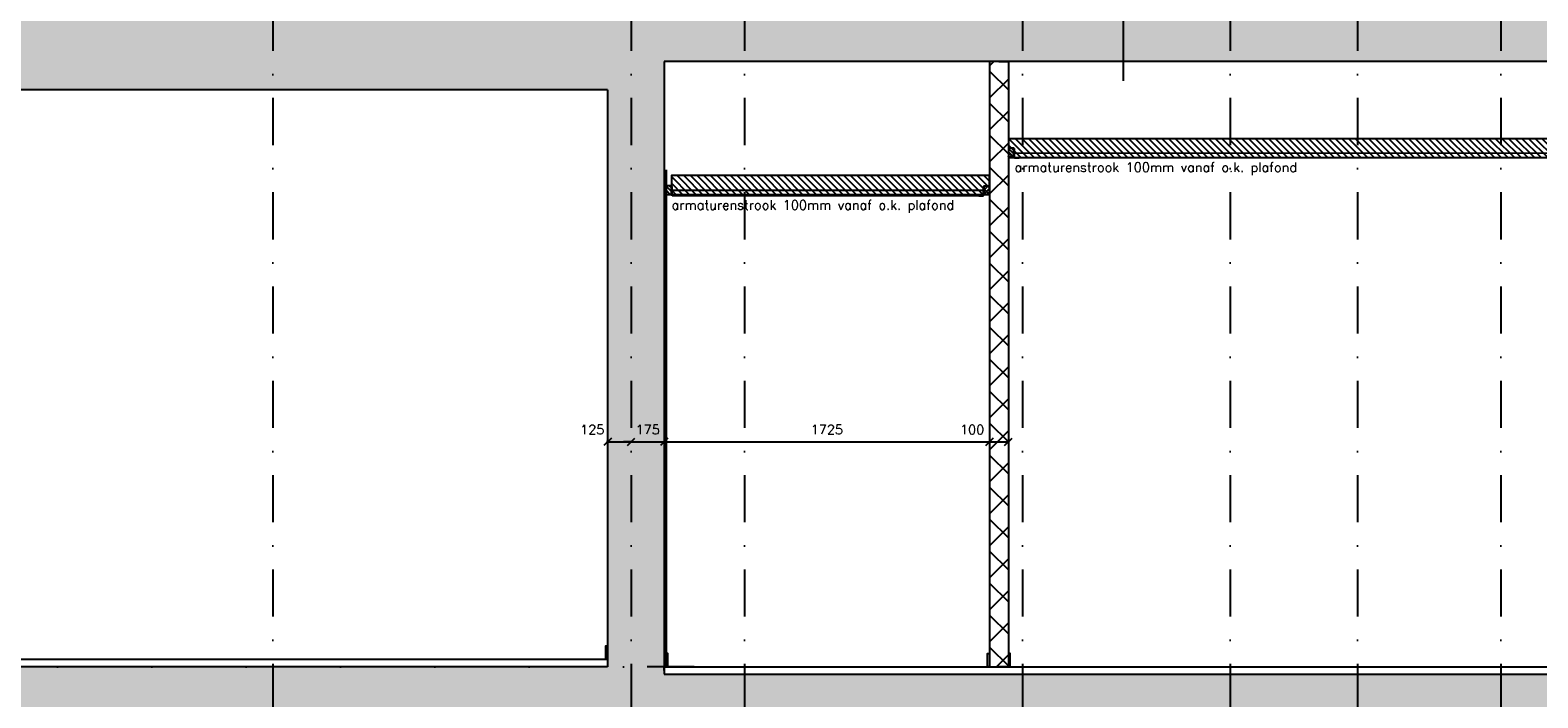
# Model space of a CAD drawing. Extents: x 0 to 297174, y -27731 to 163980.
# Tile 144 of 152: x 181911 to 189905, y 148530 to 152071. Entities that reach past the tile are written whole.
import ezdxf

# ---------------------------------------------------------------- set-up
doc = ezdxf.new("R2010")
doc.units = 0
doc.header["$LTSCALE"] = 5
doc.header["$MEASUREMENT"] = 0
doc.header["$PDMODE"] = 3
doc.header["$PDSIZE"] = 0.1
doc.linetypes.add('DASHDOT', pattern=[1, 0.5, -0.25, 0, -0.25])
doc.linetypes.add('DD1', pattern=[2.66667, 1.66667, -0.5, 0, -0.5])
doc.layers.get('0').update_dxf_attribs({"linetype": 'CONTINUOUS'})
doc.layers.get('DEFPOINTS').update_dxf_attribs({"linetype": 'CONTINUOUS'})
for name, color, linetype in [('A--01A1_ACEER', 1, 'CONTINUOUS'), ('A--A22--_F123-', 9, 'CONTINUOUS'), ('A--A23--_F--3-', 9, 'CONTINUOUS'), ('A--A25--_F--3-', 9, 'CONTINUOUS'), ('A--L21--_F-23-', 4, 'CONTINUOUS'), ('A--L22--', 3, 'CONTINUOUS'), ('A--L22--_F--3-', 7, 'CONTINUOUS'), ('A--L22D2_BINNENWAND', 2, 'CONTINUOUS'), ('A--L23--', 7, 'CONTINUOUS'), ('A--L23--_F--3-', 7, 'CONTINUOUS'), ('A--L25--', 7, 'CONTINUOUS'), ('A--L25--_F-23-', 7, 'CONTINUOUS'), ('A--L35-D2-_PLAFONDS', 2, 'CONTINUOUS'), ('A--L35-D4-_PLAFONDS', 4, 'CONTINUOUS'), ('A--L35D1_PLAFONDS', 1, 'CONTINUOUS'), ('A--M$1A-_F123-', 1, 'CONTINUOUS'), ('STRAMIEN', 8, 'DD1'), ('X--LR---_CP', 7, 'CONTINUOUS')]:
    doc.layers.add(name, color=color, linetype=linetype)
doc.styles.add('HIEMSTRA', font='romans.shx')
doc.dimstyles.get("Standard").update_dxf_attribs({"dimscale": 50, "dimtxt": 2.5, "dimasz": 2, "dimexe": 0.3, "dimexo": 0.3, "dimgap": 2, "dimtad": 1, "dimdec": 0, "dimzin": 0, "dimdsep": 46, "dimtxsty": 'HIEMSTRA', "dimblk1": 'OBLIQUE', "dimblk2": 'OBLIQUE', "dimsah": 1, "dimcen": 0.09, "dimdle": 0.3, "dimclrd": 1, "dimclre": 1, "dimclrt": 2, "dimadec": 0, "dimazin": 0, "dimtfac": 1, "dimtdec": 4, "dimtix": 1, "dimtmove": 2, "dimatfit": 3, "dimldrblk": 'OBLIQUE', "dimfxl": 0, "dimtvp": 625, "dimtolj": 1, "dimtzin": 0, "dimarcsym": 0})

# ---------------------------------------------------------------- blocks, each defined once
blk = doc.blocks.new('*U1572')
at = {"layer": 'A--L23--_F--3-', "color": 2, "linetype": 'Continuous'}
blk.add_lwpolyline([(0, 0), (0, 20), (8456.8, 20), (8456.8, 0)], dxfattribs=at)
blk = doc.blocks.new('_OBLIQUE')
at = {"color": 0, "linetype": 'ByBlock'}
blk.add_line((-0.5, -0.5), (0.5, 0.5), dxfattribs=at)
blk = doc.blocks.new('*D928')
at = {"layer": 'A--M$1A-_F123-', "color": 1, "lineweight": -2, "ltscale": 10}
for p, q in [((184966.6, 149887.9), (185103.6, 149887.9)), ((184972.6, 149885.7), (184972.6, 149893.9)), ((185097.6, 149885.7), (185097.6, 149893.9))]:
    blk.add_line(p, q, dxfattribs=at)
at = {"layer": 'DEFPOINTS', "color": 0, "ltscale": 10}
for p in [(185097.6, 149887.9), (184972.6, 149879.7), (185097.6, 149879.7)]:
    blk.add_point(p, dxfattribs=at)
at = {"layer": 'A--M$1A-_F123-', "color": 1, "lineweight": -2, "ltscale": 10, "xscale": 40, "yscale": 40, "zscale": 40, "rotation": 180}
blk.add_blockref('_OBLIQUE', (184972.6, 149887.9), dxfattribs=at)
at = {"layer": 'A--M$1A-_F123-', "color": 1, "lineweight": -2, "ltscale": 10, "xscale": 40, "yscale": 40, "zscale": 40}
blk.add_blockref('_OBLIQUE', (185097.6, 149887.9), dxfattribs=at)
at = {"layer": 'A--M$1A-_F123-', "color": 2, "ltscale": 10, "insert": (184891.2, 149952.9), "char_height": 50, "attachment_point": 5, "style": 'HIEMSTRA'}
blk.add_mtext('\\A1;125', dxfattribs=at)
blk = doc.blocks.new('*D929')
at = {"layer": 'A--M$1A-_F123-', "color": 1, "lineweight": -2, "ltscale": 10}
for p, q in [((185097.6, 149887.9), (185057.6, 149887.9)), ((185097.6, 149887.9), (185272.6, 149887.9)), ((185272.6, 149887.9), (185312.6, 149887.9)), ((185272.6, 149881.9), (185272.6, 149881.9))]:
    blk.add_line(p, q, dxfattribs=at)
at = {"layer": 'DEFPOINTS', "color": 0, "ltscale": 10}
for p in [(185097.6, 149887.9), (185272.6, 149887.9), (185272.6, 149887.9)]:
    blk.add_point(p, dxfattribs=at)
at = {"layer": 'A--M$1A-_F123-', "color": 1, "lineweight": -2, "ltscale": 10, "xscale": 40, "yscale": 40, "zscale": 40}
blk.add_blockref('_OBLIQUE', (185097.6, 149887.9), dxfattribs=at)
at = {"layer": 'A--M$1A-_F123-', "color": 1, "lineweight": -2, "ltscale": 10, "xscale": 40, "yscale": 40, "zscale": 40, "rotation": 180}
blk.add_blockref('_OBLIQUE', (185272.6, 149887.9), dxfattribs=at)
at = {"layer": 'A--M$1A-_F123-', "color": 2, "ltscale": 10, "insert": (185185.1, 149952.9), "char_height": 50, "attachment_point": 5, "style": 'HIEMSTRA'}
blk.add_mtext('\\A1;175', dxfattribs=at)
blk = doc.blocks.new('*U1548')
at = {"layer": 'A--L23--_F--3-', "color": 2, "linetype": 'Continuous'}
blk.add_lwpolyline([(0, 0), (0, 20), (7575, 20), (7575, 0)], dxfattribs=at)
blk = doc.blocks.new('*U1540')
at = {"layer": 'A--A22--_F123-', "linetype": 'Continuous'}
h = blk.add_hatch(dxfattribs=at)
h.set_pattern_fill('ALFAKRS', color=256, scale=120, style=0)
h.set_pattern_definition([(45, (-187047.58, -151905.03), (-84.852814, 84.852814), []), (135, (-187047.58, -151905.03), (-84.852814, -84.852814), [])])
h.paths.add_polyline_path([(0, 0), (50, 0), (50, -3209.9), (0, -3209.9), (-50, -3209.9), (-50, 0)])
at = {"layer": 'A--L22--_F--3-', "color": 3, "linetype": 'Continuous'}
for points in [[(0, 0), (-50, 0), (-50, -3209.9), (0, -3209.9)], [(0, 0), (50, 0), (50, -3209.9), (0, -3209.9)]]:
    blk.add_lwpolyline(points, dxfattribs=at)
blk = doc.blocks.new('*D962')
at = {"layer": 'A--M$1A-_F123-', "color": 1, "lineweight": -2, "ltscale": 10}
for p, q in [((185266.6, 149887.9), (187003.6, 149887.9)), ((185272.6, 149881.9), (185272.6, 149881.9)), ((186997.6, 149881.9), (186997.6, 149881.9))]:
    blk.add_line(p, q, dxfattribs=at)
at = {"layer": 'DEFPOINTS', "color": 0, "ltscale": 10}
for p in [(185272.6, 149887.9), (186997.6, 149887.9), (186997.6, 149887.9)]:
    blk.add_point(p, dxfattribs=at)
at = {"layer": 'A--M$1A-_F123-', "color": 1, "lineweight": -2, "ltscale": 10, "xscale": 40, "yscale": 40, "zscale": 40, "rotation": 180}
blk.add_blockref('_OBLIQUE', (185272.6, 149887.9), dxfattribs=at)
at = {"layer": 'A--M$1A-_F123-', "color": 1, "lineweight": -2, "ltscale": 10, "xscale": 40, "yscale": 40, "zscale": 40}
blk.add_blockref('_OBLIQUE', (186997.6, 149887.9), dxfattribs=at)
at = {"layer": 'A--M$1A-_F123-', "color": 2, "ltscale": 10, "insert": (186135.1, 149952.9), "char_height": 50, "attachment_point": 5, "style": 'HIEMSTRA'}
blk.add_mtext('\\A1;1725', dxfattribs=at)
blk = doc.blocks.new('*D963')
at = {"layer": 'A--M$1A-_F123-', "color": 1, "lineweight": -2, "ltscale": 10}
blk.add_line((186991.6, 149887.9), (187103.6, 149887.9), dxfattribs=at)
at = {"layer": 'DEFPOINTS', "color": 0, "ltscale": 10}
for p in [(186997.6, 149887.9), (187097.6, 149887.9), (187097.6, 149887.9)]:
    blk.add_point(p, dxfattribs=at)
at = {"layer": 'A--M$1A-_F123-', "color": 1, "lineweight": -2, "ltscale": 10, "xscale": 40, "yscale": 40, "zscale": 40, "rotation": 180}
blk.add_blockref('_OBLIQUE', (186997.6, 149887.9), dxfattribs=at)
at = {"layer": 'A--M$1A-_F123-', "color": 1, "lineweight": -2, "ltscale": 10, "xscale": 40, "yscale": 40, "zscale": 40}
blk.add_blockref('_OBLIQUE', (187097.6, 149887.9), dxfattribs=at)
at = {"layer": 'A--M$1A-_F123-', "color": 2, "ltscale": 10, "insert": (186905.3, 149952.9), "char_height": 50, "attachment_point": 5, "style": 'HIEMSTRA'}
blk.add_mtext('\\A1;100', dxfattribs=at)
blk = doc.blocks.new('Q020259-')
at = {"layer": 'A--A25--_F--3-'}
h = blk.add_hatch(dxfattribs=at)
h.set_pattern_fill('ALFALINE', color=256, scale=15, style=0, pattern_type=2)
h.set_pattern_definition([(45, (0, 0), (-10.6066, 10.6066), [])])
h.paths.add_polyline_path([(0, 0), (0, 46), (28, 46), (28, 0)])
at = {"layer": 'A--L25--_F-23-', "color": 2, "linetype": 'Continuous'}
blk.add_lwpolyline([(0, 0), (0, 46), (28, 46), (28, 0)], close=True, dxfattribs=at)
at = {"layer": 'X--LR---_CP'}
for p in [(0, 0), (0, 0), (28, 0)]:
    blk.add_point(p, dxfattribs=at)

msp = doc.modelspace()

# ---------------------------------------------------------------- hatches: boundary and pattern name
at = {"layer": 'A--01A1_ACEER', "linetype": 'Continuous'}
h = msp.add_hatch(dxfattribs=at)
h.set_pattern_fill('ANSI31', color=256, scale=200, style=0)
h.set_pattern_definition([(135, (346479.626, 56249.255), (17.6776695, 17.6776695), [])])
h.paths.add_polyline_path([(187097.6, 151395.2), (193716.8, 151395.2), (193716.8, 151495.2), (187097.6, 151495.2)])
h = msp.add_hatch(dxfattribs=at)
h.set_pattern_fill('ANSI31', color=256, scale=200, style=0)
h.set_pattern_definition([(135, (344827.626, 56054.255), (17.6776695, 17.6776695), [])])
h.paths.add_polyline_path([(185310.6, 151200.2), (186997.6, 151200.2), (186997.6, 151300.2), (185310.6, 151300.2)])
at = {"layer": 'A--A23--_F--3-'}
h = msp.add_hatch(dxfattribs=at)
h.set_pattern_fill('ALFABET', color=256, scale=50, angle=1, style=0, pattern_type=2)
h.set_pattern_definition([(46, (0, 52899.26), (-215.80194, 208.3975), []), (51, (0, 52899.26), (359.12306, -25.11233), [37.5, -412.5]), (356, (0, 52899.26), (-75.9289, 374.828), [30, -330]), (101.4514, (29.93, 52897.16), (283.19445, 349.71546), [31.8701, -350.57106]), (47.1842, (-1.75, 52999.24), (534.9836, -73.4339), [56.25, -618.75]), (97.6356, (42.84, 52993.1), (458.7598, 495.1408), [47.8051, -525.8565]), (352.1842, (-1.75, 52999.24), (458.7594, 495.1412), [45, -495]), (22, (48.68, 52975.12), (301.9214, -196.07005), [37.5, -412.5]), (327, (48.7, 52975.1), (115.3113, 364.643), [30, -330]), (72.4514, (73.84, 52958.78), (417.23286, 168.57264), [31.8701, -350.57106]), (38.5, (0, 52899.26), (3.1741, 166.527686), [0, -326, 0, -335, 0, -331.25]), (8.5, (0, 52899.26), (128.07302, 199.47142), [0, -191, 0, -318.5, 0, -126.25]), (328.5, (-111.48, 52897.31), (267.067385, -6.617475), [0, -125, 0, -390, 0, -517.5]), (318.5, (-161.48, 52896.44), (290.67514, 55.13387), [0, -162.5, 0, -259, 0, -367.5]), (318.5, (-161.48, 52896.44), (290.67514, 55.13387), [0, -162.5, 0, -259, 0, -367.5])])
h.paths.add_polyline_path([(193819.4, 148405.2), (177097.5, 148405.2), (177097.5, 152155.1), (193819.4, 152155.2)])
h.paths.add_polyline_path([(185272.6, 151905), (193819.4, 151905.2), (193819.4, 148655.2), (185272.6, 148655.2)], flags=16)
h.paths.add_polyline_path([(184972.6, 148695.2), (177399.2, 148695.2), (177399.2, 151755.1), (184972.6, 151755.1)], flags=16)

# ---------------------------------------------------------------- linework, layer by layer
at = {"layer": 'A--01A1_ACEER'}
msp.add_line((187707.6, 151803.4), (187707.6, 153151.3), dxfattribs=at)
at = {"layer": 'A--L21--_F-23-', "linetype": 'Continuous'}
for p, q in [((193819.4, 151905.2), (185272.6, 151905)), ((185272.6, 151905), (185272.6, 148655.2)), ((184972.6, 151755), (177399.2, 151755.1)), ((184972.6, 151755), (184972.6, 148695.2)), ((185272.6, 148655.2), (193819.4, 148655.2))]:
    msp.add_line(p, q, dxfattribs=at)
msp.add_lwpolyline([(184972.6, 148695.2), (177397.6, 148695.2)], dxfattribs=at)
at = {"layer": 'A--L22D2_BINNENWAND'}
msp.add_line((185282.6, 151331.3), (185282.6, 148695.2), dxfattribs=at)
for points in [[(184972.6, 148735.2), (184962.6, 148735.2), (184962.6, 148805.2), (184972.6, 148805.2)], [(185282.6, 148695.2), (185292.6, 148695.2), (185292.6, 148765.2), (185282.6, 148765.2)], [(186997.6, 148695.2), (186987.6, 148695.2), (186987.6, 148765.2), (186997.6, 148765.2)], [(187097.6, 148695.2), (187107.6, 148695.2), (187107.6, 148765.2), (187097.6, 148765.2)]]:
    msp.add_lwpolyline(points, close=True, dxfattribs=at)
at = {"layer": 'A--L35-D2-_PLAFONDS'}
for points in [[(187129.8, 151420.2), (193684.6, 151419.2), (193684.6, 151394.2), (187129.8, 151395.2)], [(186965.4, 151220.2), (185310.6, 151220.2)], [(185314.8, 151195.2), (186965.4, 151195.2)]]:
    msp.add_lwpolyline(points, dxfattribs=at)
at = {"layer": 'A--L35-D4-_PLAFONDS'}
for p, q in [((187129.8, 151393.1), (187129.8, 151443.1)), ((187154.8, 151393.1), (187129.8, 151393.1)), ((185314.8, 151193.1), (185314.8, 151243.1)), ((186965.4, 151193.1), (186965.4, 151243.1)), ((185339.8, 151193.1), (185314.8, 151193.1)), ((186940.4, 151193.1), (186965.4, 151193.1))]:
    msp.add_line(p, q, dxfattribs=at)
at = {"layer": 'A--L35D1_PLAFONDS', "linetype": 'Continuous'}
for points in [[(187097.6, 151395.2), (193716.8, 151395.2), (193716.8, 151495.2), (187097.6, 151495.2)], [(185310.6, 151200.2), (186997.6, 151200.2), (186997.6, 151300.2), (185310.6, 151300.2)]]:
    msp.add_lwpolyline(points, close=True, dxfattribs=at)
at = {"layer": 'STRAMIEN', "linetype": 'DASHDOT', "ltscale": 100}
for p, q in [((183197.6, 163214.3), (183197.6, 143653.6)), ((185097.6, 163214.3), (185097.6, 143653.6)), ((185697.6, 163214.3), (185697.6, 143653.6)), ((187172.6, 163214.3), (187172.6, 143071.5)), ((188272.6, 163214.3), (188272.6, 143071.5)), ((188947.6, 163214.3), (188947.6, 143071.5)), ((189708.6, 163214.3), (189708.6, 143653.6)), ((185431.6, 148695.2), (174347.3, 148695.2))]:
    msp.add_line(p, q, dxfattribs=at)

# ---------------------------------------------------------------- block references
at = {"layer": 'A--L22--'}
msp.add_blockref('*U1540', (187047.6, 151905), dxfattribs=at)
at = {"layer": 'A--L23--'}
for name, p in [('*U1548', (177397.6, 148715.2)), ('*U1572', (185272.6, 148675.2))]:
    msp.add_blockref(name, p, dxfattribs=at)
at = {"layer": 'A--L25--', "xscale": -1}
for p in [(187125.6, 151400.1), (185310.6, 151200.2)]:
    msp.add_blockref('Q020259-', p, dxfattribs=at)
at = {"layer": 'A--L25--'}
msp.add_blockref('Q020259-', (186969.6, 151200.2), dxfattribs=at)

# ---------------------------------------------------------------- texts
at = {"layer": 'A--01A1_ACEER', "linetype": 'Continuous', "style": 'HIEMSTRA'}
for p in [(187130, 151319.3), (185311.8, 151119.3)]:
    msp.add_text('armaturenstrook 100mm vanaf o.k. plafond', height=50, dxfattribs=at).set_placement(p)

# ---------------------------------------------------------------- dimensions: what is measured, and where the dimension line sits
at = {"layer": 'A--M$1A-_F123-'}
for base, p1, p2, picture, middle in [((185097.6, 149887.9), (184972.6, 149879.7), (185097.6, 149879.7), '*D928', (184891.2, 149952.9)), ((187097.6, 149887.9), (186997.6, 149887.9), (187097.6, 149887.9), '*D963', (186905.3, 149952.9))]:
    dim = msp.add_linear_dim(base=base, p1=p1, p2=p2, dimstyle='Standard', override={"dimscale": 20}, dxfattribs=at)
    dim.commit()
    dim.dimension.update_dxf_attribs({"geometry": picture, "text_midpoint": middle, "dimtype": 160})
for base, p1, p2, picture, middle in [((185272.6, 149887.9), (185097.6, 149887.9), (185272.6, 149887.9), '*D929', (185185.1, 149952.9)), ((186997.6, 149887.9), (185272.6, 149887.9), (186997.6, 149887.9), '*D962', (186135.1, 149952.9))]:
    dim = msp.add_linear_dim(base=base, p1=p1, p2=p2, dimstyle='Standard', override={"dimscale": 20}, dxfattribs=at)
    dim.commit()
    dim.dimension.update_dxf_attribs({"geometry": picture, "text_midpoint": middle})

doc.saveas('drawing.dxf')
